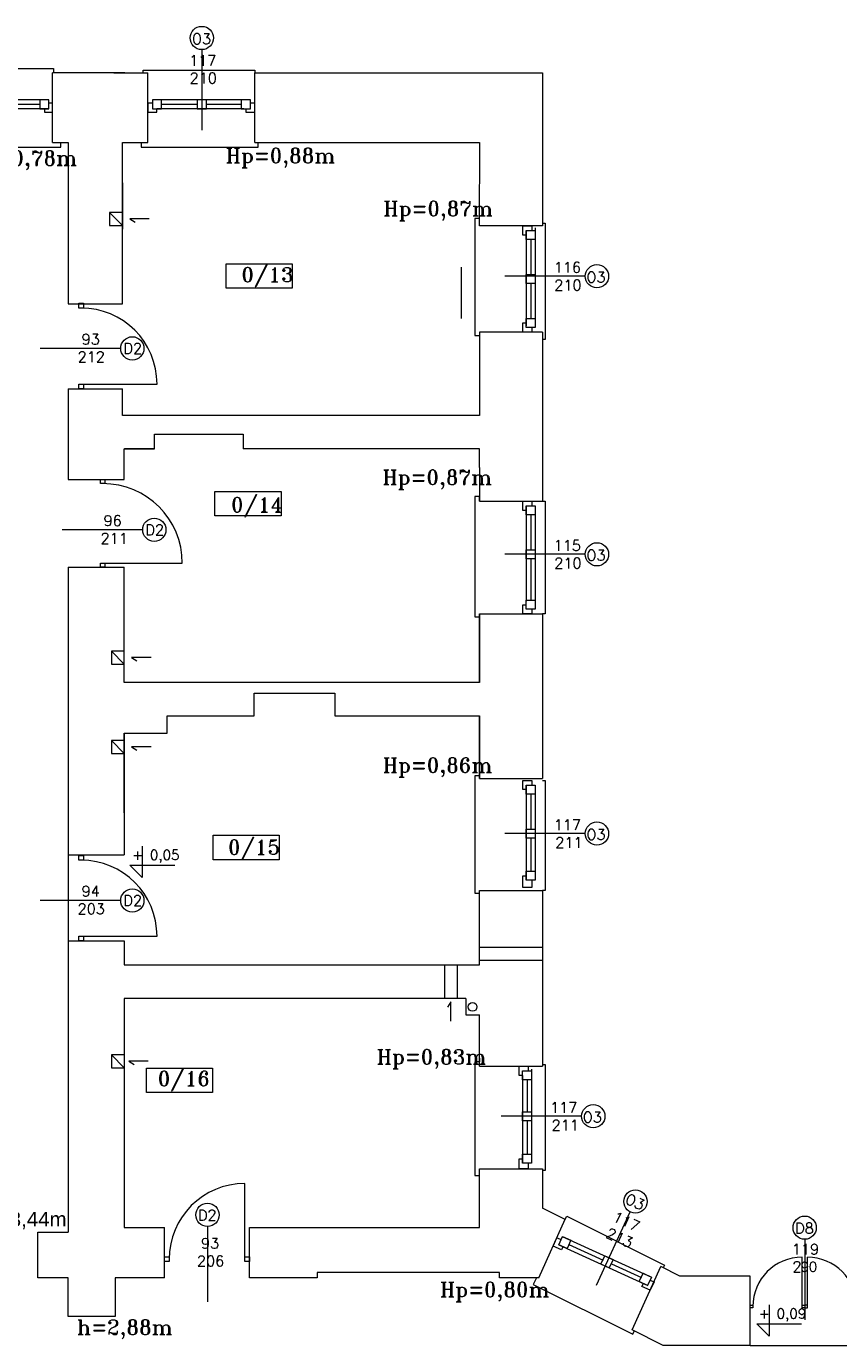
# Model space of a CAD drawing. Header units: millimetres. Extents: x -12354389001 to 271431, y -126469 to 48347.
# Tile 199 of 204: x -69216 to -68329, y 11051 to 12491. Entities that reach past the tile are written whole.
import ezdxf

# ---------------------------------------------------------------- set-up
doc = ezdxf.new("R2010")
doc.units = ezdxf.units.MM
doc.layers.get('0').update_dxf_attribs({"lineweight": 9})
for name, color, linetype, lineweight in [('IS_Text_Odbiornikow_Therm', 7, 'Continuous', 5), ('LINIE PRZEKROJOWE', 7, 'Continuous', 13), ('OPISY', 255, 'Continuous', 9), ('stolarka', 252, 'Continuous', 9)]:
    doc.layers.add(name, color=color, linetype=linetype, lineweight=lineweight)
doc.styles.add('ROMANS-POTROJNY-0-8-W', font='ROMANT.SHX', dxfattribs={"width": 0.8})
doc.styles.get("Standard").update_dxf_attribs({"font": 'arial.ttf'})

# ---------------------------------------------------------------- blocks, each defined once
blk = doc.blocks.new('ffwefw')
at = {"color": 252, "linetype": 'Continuous', "lineweight": 13}
for p, q in [((-69305.8, 12445.1), (-69186.8, 12445.1)), ((-69186.8, 12445.1), (-69186.8, 12440.4)), ((-69088.8, 12440.4), (-69088.8, 12443.6)), ((-69088.8, 12443.6), (-68966.8, 12443.6)), ((-68966.8, 12443.6), (-68966.8, 12440.6)), ((-69178.8, 12359.4), (-69178.8, 12364.4)), ((-69091.1, 12364.4), (-69091.1, 12364.4)), ((-69091.1, 12364.4), (-69091.1, 12359.4)), ((-68963.1, 12359.4), (-68963.1, 12364.4)), ((-69306.8, 12359.4), (-69183.8, 12359.4)), ((-69183.8, 12359.4), (-69178.8, 12359.4)), ((-69091.1, 12359.4), (-68968.1, 12359.4)), ((-68968.1, 12359.4), (-68963.1, 12359.4)), ((-69082.2, 12281.1), (-69103.5, 12281.1)), ((-69103.5, 12281.1), (-69097.6, 12277.4)), ((-68721.6, 12281.4), (-68726.6, 12281.4)), ((-68726.6, 12281.4), (-68726.6, 12154.4)), ((-68721.6, 12276.4), (-68721.6, 12281.4)), ((-68652.6, 12276.4), (-68649.6, 12276.4)), ((-68649.6, 12276.4), (-68649.6, 12149.4)), ((-68726.6, 12154.4), (-68726.6, 12153.7)), ((-68726.6, 12153.7), (-68721.6, 12153.7)), ((-68649.6, 12149.4), (-68652.6, 12149.4)), ((-68721.6, 11977.7), (-68726.6, 11977.7)), ((-68726.6, 11977.7), (-68726.6, 11850.7)), ((-68721.6, 11972.7), (-68721.6, 11977.7)), ((-68652.6, 11972.7), (-68649.6, 11972.7)), ((-68649.6, 11972.7), (-68649.6, 11849.7)), ((-68726.6, 11850.7), (-68726.6, 11846.6)), ((-68726.6, 11846.6), (-68721.6, 11846.6)), ((-68649.6, 11849.7), (-68652.6, 11849.7)), ((-69080.2, 11802), (-69101.5, 11802)), ((-69101.5, 11802), (-69095.6, 11798.4)), ((-69080.2, 11704.4), (-69101.5, 11704.4)), ((-69101.5, 11704.4), (-69095.6, 11700.7)), ((-68721.6, 11672.7), (-68726.6, 11672.7)), ((-68726.6, 11672.7), (-68726.6, 11545.7)), ((-68721.6, 11669.7), (-68721.6, 11672.7)), ((-68652.6, 11667.7), (-68649.6, 11667.7)), ((-68649.6, 11667.7), (-68649.6, 11547.7)), ((-69170.6, 11586.5), (-69170.6, 11492.5)), ((-68726.6, 11545.7), (-68726.6, 11544.6)), ((-68726.6, 11544.6), (-68721.6, 11544.6)), ((-68649.6, 11547.7), (-68652.6, 11547.7)), ((-68752.9, 11426.1), (-68756.6, 11420.2)), ((-68752.9, 11404.8), (-68752.9, 11426.1)), ((-69083.4, 11361.1), (-69104.6, 11361.1)), ((-69104.6, 11361.1), (-69098.8, 11357.4)), ((-68721.6, 11360.5), (-68726.6, 11360.5)), ((-68726.6, 11360.5), (-68726.6, 11242.4)), ((-68721.6, 11364.4), (-68721.6, 11360.5)), ((-68652.6, 11357.4), (-68649.6, 11357.4)), ((-68649.6, 11357.4), (-68649.6, 11241.8)), ((-68726.6, 11242.4), (-68726.6, 11236.2)), ((-68649.6, 11241.8), (-68652.6, 11241.8)), ((-68726.6, 11236.2), (-68721.6, 11236.2)), ((-68627.8, 11188.5), (-68626, 11191.8)), ((-68626, 11191.8), (-68519.6, 11138.4)), ((-68519.6, 11138.4), (-68520.8, 11135.6)), ((-68659.3, 11124.4), (-68663, 11117.2)), ((-68663, 11117.2), (-68554.1, 11062.9)), ((-68554.1, 11062.9), (-68552.4, 11066.4)), ((-68554.1, 11062.9), (-68554.1, 11062.9)), ((-68425.8, 11050.5), (-68306.8, 11050.5))]:
    blk.add_line(p, q, dxfattribs=at)
at = {"layer": 'LINIE PRZEKROJOWE', "color": 252, "linetype": 'Continuous', "lineweight": 13}
for p, q in [((-69187.8, 12364.4), (-69187.8, 12440.4)), ((-69108.8, 12440.4), (-69187.8, 12440.4)), ((-69120.8, 12440.4), (-69083.8, 12440.4)), ((-69083.8, 12364.4), (-69083.8, 12440.4)), ((-68966.8, 12364.4), (-68966.8, 12440.6)), ((-68966.8, 12440.6), (-68728.6, 12440.6)), ((-68728.6, 12440.6), (-68652.6, 12440.6)), ((-68652.6, 12440.6), (-68652.6, 12273.4)), ((-69187.8, 12364.4), (-69170.6, 12364.4)), ((-69170.6, 12364.4), (-69170.6, 12188.4)), ((-69111.6, 12188.4), (-69111.6, 12364.4)), ((-69111.6, 12364.4), (-69088.8, 12364.4)), ((-69088.8, 12364.4), (-69083.8, 12364.4)), ((-68966.8, 12364.4), (-68721.6, 12364.4)), ((-68721.6, 12364.4), (-68721.7, 12273.4)), ((-69111.6, 12320.4), (-69111.6, 12269.8)), ((-69111.6, 12287.9), (-69125.6, 12287.9)), ((-69125.6, 12287.9), (-69125.6, 12273.9)), ((-69125.6, 12287.9), (-69111.6, 12273.9)), ((-69125.6, 12273.9), (-69111.6, 12273.9)), ((-68652.6, 12273.4), (-68721.6, 12273.4)), ((-69170.6, 12188.4), (-69111.6, 12188.4)), ((-68652.6, 12157.4), (-68721.6, 12157.4)), ((-68721.6, 12157.4), (-68721.6, 12124.7)), ((-68652.6, 12157.4), (-68652.6, 11972.7)), ((-68721.6, 12124.7), (-68721.6, 12066.4)), ((-69170.6, 12095.5), (-69111.6, 12095.5)), ((-69170.6, 12095.5), (-69170.6, 11996.5)), ((-69111.6, 12066.4), (-69111.6, 12095.5)), ((-68721.6, 12066.4), (-69111.6, 12066.4)), ((-69076.6, 12029.8), (-69076.6, 12045.8)), ((-69076.6, 12045.8), (-68979.6, 12045.8)), ((-68979.6, 12045.8), (-68979.6, 12029.8)), ((-69109.6, 11996.5), (-69109.6, 12029.8)), ((-69109.6, 12029.8), (-69076.6, 12029.8)), ((-69076.6, 12029.8), (-69109.1, 12029.8)), ((-68721.6, 12029.8), (-68979.6, 12029.8)), ((-68721.6, 12009.4), (-68721.6, 12029.8)), ((-68721.6, 12009.4), (-68721.6, 11972.7)), ((-69170.6, 11996.5), (-69109.6, 11996.5)), ((-68721.6, 11972.7), (-68652.6, 11972.7)), ((-69170.6, 11900.5), (-69109.6, 11900.5)), ((-69170.6, 11900.5), (-69170.6, 11586.5)), ((-69109.6, 11774.8), (-69109.6, 11900.5)), ((-68721.6, 11774.8), (-68721.6, 11849.7)), ((-68721.6, 11849.7), (-68652.6, 11849.7)), ((-68721.6, 11849.7), (-68721.6, 11774.8)), ((-68652.6, 11849.7), (-68652.6, 11669.7)), ((-69109.6, 11808.9), (-69123.6, 11808.9)), ((-69123.6, 11808.9), (-69123.6, 11794.9)), ((-69123.6, 11808.9), (-69109.6, 11794.9)), ((-69123.6, 11794.9), (-69109.6, 11794.9)), ((-68721.6, 11774.8), (-69109.6, 11774.8)), ((-68967.6, 11738.2), (-68967.6, 11763.2)), ((-68967.6, 11763.2), (-68879.6, 11763.2)), ((-68879.6, 11763.2), (-68879.6, 11738.2)), ((-69062.6, 11719.2), (-69062.6, 11738.2)), ((-69062.6, 11738.2), (-68967.6, 11738.2)), ((-69062.6, 11738.2), (-68967.6, 11738.2)), ((-68879.6, 11738.2), (-68721.6, 11738.2)), ((-68721.6, 11669.7), (-68721.6, 11738.2)), ((-68721.6, 11738.2), (-68721.6, 11669.7)), ((-69109.6, 11632.4), (-69109.6, 11719.2)), ((-69109.6, 11719.2), (-69109.6, 11586.5)), ((-69109.6, 11719.2), (-69109.6, 11719.2)), ((-69109.6, 11719.2), (-69062.6, 11719.2)), ((-69109.6, 11711.2), (-69123.6, 11711.2)), ((-69123.6, 11711.2), (-69123.6, 11697.2)), ((-69123.6, 11711.2), (-69109.6, 11697.2)), ((-69123.6, 11697.2), (-69109.6, 11697.2)), ((-68721.6, 11669.7), (-68652.6, 11669.7)), ((-69170.6, 11586.5), (-69109.6, 11586.5)), ((-68721.6, 11547.7), (-68652.6, 11547.7)), ((-68721.6, 11466.2), (-68721.6, 11547.7)), ((-68652.6, 11547.7), (-68652.6, 11355.6)), ((-69170.6, 11492.5), (-69109.6, 11492.5)), ((-69170.6, 11492.5), (-69170.6, 11306.4)), ((-69109.6, 11492.5), (-69109.6, 11466.2)), ((-68721.6, 11485.6), (-68652.6, 11485.6)), ((-68721.6, 11471.6), (-68652.6, 11471.6)), ((-69109.6, 11466.2), (-68721.6, 11466.2)), ((-68759.9, 11466.2), (-68759.9, 11429.6)), ((-68745.9, 11466.2), (-68745.9, 11429.6)), ((-68736.6, 11429.6), (-69109.6, 11429.6)), ((-69109.6, 11429.6), (-69109.6, 11306.4)), ((-68736.6, 11429.6), (-68736.6, 11429.6)), ((-68736.6, 11429.6), (-68736.6, 11411.6)), ((-68736.6, 11411.6), (-68721.6, 11411.6)), ((-68721.6, 11355.6), (-68721.6, 11411.6)), ((-69109.6, 11367.9), (-69123.6, 11367.9)), ((-69123.6, 11367.9), (-69123.6, 11353.9)), ((-69123.6, 11367.9), (-69109.6, 11353.9)), ((-69123.6, 11353.9), (-69109.6, 11353.9)), ((-68721.6, 11355.6), (-68652.6, 11355.6)), ((-68721.6, 11355.6), (-68652.6, 11355.6)), ((-69170.6, 11306.4), (-69170.6, 11194.4)), ((-69109.6, 11306.4), (-69109.6, 11306.4)), ((-69109.6, 11306.4), (-69109.6, 11179.6)), ((-68721.6, 11179.6), (-68721.6, 11243.6)), ((-68721.6, 11243.6), (-68652.6, 11243.6)), ((-68652.6, 11243.6), (-68652.6, 11200.6)), ((-68628, 11188.2), (-68652.6, 11200.6)), ((-69170.6, 11194.4), (-69170.6, 11174.4)), ((-68656.8, 11124.4), (-68627.8, 11188.5)), ((-69203.8, 11124.4), (-69203.8, 11174.4)), ((-69203.8, 11174.4), (-69170.6, 11174.4)), ((-69109.6, 11179.6), (-69065.6, 11179.6)), ((-69065.6, 11124.4), (-69065.6, 11179.6)), ((-68972.6, 11179.6), (-68721.6, 11179.6)), ((-68972.6, 11124.4), (-68972.6, 11179.6)), ((-69203.8, 11124.4), (-69203.8, 11124.4)), ((-69170.6, 11124.4), (-69203.8, 11124.4)), ((-69170.6, 11082.4), (-69170.6, 11124.4)), ((-69065.6, 11124.4), (-69119.6, 11124.4)), ((-69119.6, 11124.4), (-69119.6, 11082.4)), ((-69065.6, 11124.4), (-69119.6, 11124.4)), ((-68898.7, 11124.4), (-68972.6, 11124.4)), ((-68898.7, 11124.4), (-68972.6, 11124.4)), ((-68849.8, 11130.4), (-68898.7, 11130.4)), ((-68898.7, 11130.4), (-68898.7, 11130.4)), ((-68898.7, 11130.4), (-68898.7, 11130.4)), ((-68898.7, 11130.4), (-68898.7, 11130.4)), ((-68898.7, 11130.4), (-68898.7, 11130.4)), ((-68898.7, 11130.4), (-68898.7, 11124.4)), ((-68699.7, 11130.4), (-68898.7, 11130.4)), ((-68898.7, 11130.4), (-68898.7, 11124.4)), ((-68699.7, 11124.4), (-68699.7, 11130.4)), ((-68656.7, 11124.4), (-68699.7, 11124.4)), ((-68656.7, 11124.4), (-68699.7, 11124.4)), ((-68554.7, 11067.6), (-68523.3, 11136.9)), ((-68554.7, 11067.6), (-68523.3, 11136.9)), ((-68502.7, 11126.5), (-68523.3, 11136.9)), ((-68425.8, 11126.5), (-68502.7, 11126.5)), ((-68425.8, 11050.5), (-68425.8, 11126.5)), ((-69119.6, 11082.4), (-69170.6, 11082.4)), ((-68520.7, 11050.5), (-68554.7, 11067.6)), ((-68425.8, 11050.5), (-68520.7, 11050.5))]:
    blk.add_line(p, q, dxfattribs=at)
blk.add_circle((-68729, 11420.4), 4.77, dxfattribs=at)
at = {"layer": 'OPISY', "color": 252, "linetype": 'Continuous', "lineweight": 13}
for p, q in [((-69024.8, 12465.9), (-69024.8, 12377.8)), ((-68998.3, 12205.5), (-68998.3, 12232.1)), ((-68998.3, 12232.1), (-68926.2, 12232.1)), ((-68926.2, 12232.1), (-68926.2, 12205.5)), ((-68741.5, 12228.4), (-68741.5, 12172.4)), ((-68605.9, 12218.4), (-68694, 12218.4)), ((-68926.2, 12205.5), (-68998.3, 12205.5)), ((-69113.4, 12139.6), (-69201.5, 12139.6)), ((-69010.4, 11956.6), (-69010.4, 11983.2)), ((-69010.4, 11983.2), (-68938.3, 11983.2)), ((-68938.3, 11983.2), (-68938.3, 11956.6)), ((-68938.3, 11956.6), (-69010.4, 11956.6)), ((-69089.4, 11941.5), (-69177.5, 11941.5)), ((-68605.9, 11914.7), (-68694, 11914.7)), ((-69012.5, 11581.1), (-69012.5, 11607.8)), ((-69012.5, 11607.8), (-68940.4, 11607.8)), ((-68940.4, 11607.8), (-68940.4, 11581.1)), ((-68605.9, 11609.7), (-68694, 11609.7)), ((-69089.8, 11596.1), (-69089.8, 11561.8)), ((-69089.8, 11561.8), (-69103.3, 11575.3)), ((-69103.3, 11575.3), (-69054.2, 11575.3)), ((-68940.4, 11581.1), (-69012.5, 11581.1)), ((-69113.4, 11536.6), (-69201.5, 11536.6)), ((-69085.2, 11326.9), (-69085.2, 11353.6)), ((-69085.2, 11353.6), (-69013.1, 11353.6)), ((-69013.1, 11353.6), (-69013.1, 11326.9)), ((-69013.1, 11326.9), (-69085.2, 11326.9)), ((-68609.9, 11301), (-68698, 11301)), ((-68557.4, 11196.3), (-68594, 11116.2)), ((-69018.6, 11180.6), (-69018.6, 11098.5)), ((-68366.3, 11166.6), (-68366.3, 11078.5)), ((-68405.2, 11095.2), (-68405.2, 11060.9)), ((-68418.7, 11074.4), (-68369.6, 11074.4)), ((-68405.2, 11060.9), (-68418.7, 11074.4))]:
    blk.add_line(p, q, dxfattribs=at)
for centre in [(-69024.8, 12478.6), (-68593.2, 12218.4), (-69100.7, 12139.6), (-69076.7, 11941.5), (-68593.2, 11914.7), (-68593.2, 11609.7), (-69100.7, 11536.6), (-68597.2, 11301), (-68551.2, 11207.9), (-69018.6, 11193.3), (-68366.3, 11179.3)]:
    blk.add_circle(centre, 12.7, dxfattribs=at)
at = {"layer": 'stolarka', "color": 252, "linetype": 'Continuous', "lineweight": 13}
for p, q in [((-69191.8, 12411.1), (-69290.8, 12411.1)), ((-69201.8, 12406.1), (-69236.8, 12406.1)), ((-69201.8, 12411.1), (-69201.8, 12401.1)), ((-69191.8, 12411.1), (-69201.8, 12411.1)), ((-69191.8, 12401.1), (-69191.8, 12411.1)), ((-69187.8, 12407.5), (-69191.8, 12407.5)), ((-69078.8, 12407.5), (-69083.8, 12407.5)), ((-69083.8, 12407.5), (-69083.8, 12397.5)), ((-69078.8, 12411.1), (-69078.8, 12401.1)), ((-69068.8, 12411.1), (-69078.8, 12411.1)), ((-68978.8, 12411.1), (-69073.8, 12411.1)), ((-69068.8, 12401.1), (-69068.8, 12411.1)), ((-69029.8, 12406.1), (-69068.8, 12406.1)), ((-69019.8, 12411.1), (-69029.8, 12411.1)), ((-69029.8, 12411.1), (-69029.8, 12401.1)), ((-69019.8, 12401.1), (-69019.8, 12411.1)), ((-68981.8, 12406.1), (-69019.8, 12406.1)), ((-68971.8, 12411.1), (-68981.8, 12411.1)), ((-68981.8, 12411.1), (-68981.8, 12401.1)), ((-68971.8, 12401.1), (-68971.8, 12411.1)), ((-68966.8, 12407.5), (-68971.8, 12407.5)), ((-68966.8, 12397.5), (-68966.8, 12407.5)), ((-69191.8, 12401.1), (-69290.8, 12401.1)), ((-69201.8, 12401.1), (-69191.8, 12401.1)), ((-69196.8, 12401.1), (-69196.8, 12397.5)), ((-69196.8, 12397.5), (-69187.8, 12397.5)), ((-69083.8, 12397.5), (-69073.8, 12397.5)), ((-69078.8, 12401.1), (-69068.8, 12401.1)), ((-68978.8, 12401.1), (-69073.8, 12401.1)), ((-69073.8, 12397.5), (-69073.8, 12401.1)), ((-69029.8, 12401.1), (-69019.8, 12401.1)), ((-68981.8, 12401.1), (-68971.8, 12401.1)), ((-68976.8, 12401.1), (-68976.8, 12397.5)), ((-68976.8, 12397.5), (-68966.8, 12397.5)), ((-68674.3, 12263.4), (-68674.3, 12273.4)), ((-68674.3, 12273.4), (-68664.3, 12273.4)), ((-68670.6, 12263.4), (-68674.3, 12263.4)), ((-68670.6, 12268.4), (-68670.6, 12164.4)), ((-68670.6, 12258.4), (-68670.6, 12268.4)), ((-68670.6, 12268.4), (-68660.6, 12268.4)), ((-68664.3, 12273.4), (-68664.3, 12268.4)), ((-68660.6, 12271.4), (-68660.6, 12167.4)), ((-68660.6, 12268.4), (-68660.6, 12258.4)), ((-68660.6, 12258.4), (-68670.6, 12258.4)), ((-68665.6, 12258.4), (-68665.6, 12220.4)), ((-68670.6, 12210.4), (-68670.6, 12220.4)), ((-68670.6, 12220.4), (-68660.6, 12220.4)), ((-68660.6, 12220.4), (-68660.6, 12210.4)), ((-68660.6, 12210.4), (-68670.6, 12210.4)), ((-68665.6, 12210.4), (-68665.6, 12172.4)), ((-68674.3, 12157.4), (-68674.3, 12167.4)), ((-68674.3, 12167.4), (-68670.6, 12167.4)), ((-68670.6, 12162.4), (-68670.6, 12172.4)), ((-68670.6, 12172.4), (-68660.6, 12172.4)), ((-68660.6, 12162.4), (-68670.6, 12162.4)), ((-68664.3, 12162.4), (-68664.3, 12157.4)), ((-68660.6, 12172.4), (-68660.6, 12162.4)), ((-68664.3, 12157.4), (-68674.3, 12157.4)), ((-68674.3, 11972.7), (-68664.3, 11972.7)), ((-68674.3, 11962.7), (-68674.3, 11972.7)), ((-68664.3, 11972.7), (-68664.3, 11967.7)), ((-68670.6, 11962.7), (-68674.3, 11962.7)), ((-68670.6, 11967.7), (-68670.6, 11863.7)), ((-68670.6, 11957.7), (-68670.6, 11967.7)), ((-68670.6, 11967.7), (-68660.6, 11967.7)), ((-68660.6, 11967.7), (-68660.6, 11863.7)), ((-68660.6, 11967.7), (-68660.6, 11957.7)), ((-68660.6, 11957.7), (-68670.6, 11957.7)), ((-68665.6, 11957.7), (-68665.6, 11919.7)), ((-68670.6, 11909.7), (-68670.6, 11919.7)), ((-68670.6, 11919.7), (-68660.6, 11919.7)), ((-68660.6, 11919.7), (-68660.6, 11909.7)), ((-68660.6, 11909.7), (-68670.6, 11909.7)), ((-68665.6, 11909.7), (-68665.6, 11864.7)), ((-68674.3, 11859.7), (-68670.6, 11859.7)), ((-68674.3, 11849.7), (-68674.3, 11859.7)), ((-68670.6, 11854.7), (-68670.6, 11864.7)), ((-68670.6, 11864.7), (-68660.6, 11864.7)), ((-68660.6, 11864.7), (-68660.6, 11854.7)), ((-68664.3, 11849.7), (-68674.3, 11849.7)), ((-68660.6, 11854.7), (-68670.6, 11854.7)), ((-68664.3, 11854.7), (-68664.3, 11849.7)), ((-68674.3, 11657.7), (-68674.3, 11667.7)), ((-68674.3, 11667.7), (-68664.3, 11667.7)), ((-68670.6, 11657.7), (-68674.3, 11657.7)), ((-68670.6, 11662.7), (-68670.6, 11558.7)), ((-68670.6, 11652.7), (-68670.6, 11662.7)), ((-68670.6, 11662.7), (-68660.6, 11662.7)), ((-68664.3, 11667.7), (-68664.3, 11662.7)), ((-68660.6, 11662.7), (-68660.6, 11558.7)), ((-68660.6, 11662.7), (-68660.6, 11652.7)), ((-68660.6, 11652.7), (-68670.6, 11652.7)), ((-68665.6, 11652.7), (-68665.6, 11614.7)), ((-68670.6, 11604.7), (-68670.6, 11614.7)), ((-68670.6, 11614.7), (-68660.6, 11614.7)), ((-68660.6, 11614.7), (-68660.6, 11604.7)), ((-68660.6, 11604.7), (-68670.6, 11604.7)), ((-68665.6, 11604.7), (-68665.6, 11568.7)), ((-68674.3, 11550.7), (-68674.3, 11563.7)), ((-68674.3, 11563.7), (-68670.6, 11563.7)), ((-68670.6, 11558.7), (-68670.6, 11568.7)), ((-68670.6, 11568.7), (-68660.6, 11568.7)), ((-68660.6, 11558.7), (-68670.6, 11558.7)), ((-68664.3, 11558.7), (-68664.3, 11550.7)), ((-68660.6, 11568.7), (-68660.6, 11558.7)), ((-68664.3, 11550.7), (-68674.3, 11550.7)), ((-68678.3, 11345.6), (-68678.3, 11355.6)), ((-68678.3, 11355.6), (-68668.3, 11355.6)), ((-68668.3, 11355.6), (-68668.3, 11350.6)), ((-68674.6, 11345.6), (-68678.3, 11345.6)), ((-68674.6, 11340.6), (-68674.6, 11350.6)), ((-68674.6, 11350.6), (-68664.6, 11350.6)), ((-68674.6, 11345.4), (-68674.6, 11249.6)), ((-68664.6, 11340.6), (-68674.6, 11340.6)), ((-68669.6, 11340.6), (-68669.6, 11306)), ((-68664.6, 11352.4), (-68664.6, 11249.6)), ((-68664.6, 11350.6), (-68664.6, 11340.6)), ((-68674.6, 11296), (-68674.6, 11306)), ((-68674.6, 11306), (-68664.6, 11306)), ((-68664.6, 11296), (-68674.6, 11296)), ((-68669.6, 11296), (-68669.6, 11259.6)), ((-68664.6, 11306), (-68664.6, 11296)), ((-68678.3, 11243.6), (-68678.3, 11254.6)), ((-68678.3, 11254.6), (-68674.6, 11254.6)), ((-68674.6, 11249.6), (-68674.6, 11259.6)), ((-68674.6, 11259.6), (-68664.6, 11259.6)), ((-68664.6, 11259.6), (-68664.6, 11249.6)), ((-68668.3, 11243.6), (-68678.3, 11243.6)), ((-68664.6, 11249.6), (-68674.6, 11249.6)), ((-68668.3, 11249.6), (-68668.3, 11243.6)), ((-68641.1, 11159.3), (-68636.9, 11168.4)), ((-68636.9, 11168.4), (-68632.4, 11166.3)), ((-68635, 11160.6), (-68630.8, 11169.7)), ((-68631.1, 11169.8), (-68533.7, 11125.4)), ((-68630.8, 11169.7), (-68621.7, 11165.5)), ((-68632, 11155.2), (-68641.1, 11159.3)), ((-68625.9, 11156.4), (-68635, 11160.6)), ((-68635, 11160.6), (-68537.6, 11116.2)), ((-68630.4, 11158.5), (-68632, 11155.2)), ((-68621.7, 11165.5), (-68625.9, 11156.4)), ((-68623.8, 11161), (-68586.5, 11144)), ((-68588.8, 11139.5), (-68584.7, 11148.6)), ((-68579.7, 11135.4), (-68588.8, 11139.5)), ((-68584.7, 11148.6), (-68575.6, 11144.5)), ((-68575.6, 11144.5), (-68579.7, 11135.4)), ((-68577.4, 11139.8), (-68544.7, 11124.9)), ((-68547, 11120.4), (-68542.8, 11129.5)), ((-68542.8, 11129.5), (-68533.7, 11125.4)), ((-68533.7, 11125.4), (-68537.9, 11116.3)), ((-68537.9, 11116.3), (-68547, 11120.4)), ((-68544, 11115), (-68542.4, 11118.3)), ((-68534.9, 11110.9), (-68544, 11115)), ((-68535.3, 11122), (-68530.7, 11120)), ((-68530.7, 11120), (-68534.9, 11110.9))]:
    blk.add_line(p, q, dxfattribs=at)
at = {"layer": 'stolarka', "color": 252, "linetype": 'Continuous', "lineweight": 13, "transparency": 33554684}
for points in [[(-69159.3, 12183.7), (-69159.3, 12188.9), (-69154.1, 12188.9), (-69154.1, 12183.7)], [(-69154.1, 12095.5), (-69159.3, 12095.5), (-69159.3, 12100.7), (-69154.1, 12100.7)], [(-69135.3, 11991.9), (-69135.3, 11996.5), (-69130.7, 11996.5), (-69130.7, 11991.9)], [(-69130.7, 11900.5), (-69135.3, 11900.5), (-69135.3, 11905), (-69130.7, 11905)], [(-69159.3, 11580.7), (-69159.3, 11585.9), (-69154.1, 11585.9), (-69154.1, 11580.7)], [(-69154.1, 11492.5), (-69159.3, 11492.5), (-69159.3, 11497.7), (-69154.1, 11497.7)], [(-69060.5, 11142.3), (-69065.6, 11142.3), (-69065.6, 11147.5), (-69060.5, 11147.5)], [(-68972.6, 11147.5), (-68972.6, 11142.3), (-68977.8, 11142.3), (-68977.8, 11147.5)], [(-68422.9, 11091.8), (-68425.8, 11091.8), (-68425.8, 11094.7), (-68422.9, 11094.7)], [(-68366.3, 11094.7), (-68366.3, 11091.8), (-68369.1, 11091.8), (-68369.1, 11094.7)], [(-68366.3, 11094.7), (-68366.3, 11091.8), (-68363.4, 11091.8), (-68363.4, 11094.7)]]:
    blk.add_lwpolyline(points, close=True, dxfattribs=at)
for points in [[(-69156.7, 12100.7), (-69073.6, 12100.7)], [(-69133, 11905), (-69046.1, 11905)], [(-69156.7, 11497.7), (-69073.6, 11497.7)], [(-68977.8, 11144.9), (-68977.8, 11227.5)], [(-68369.1, 11093.3), (-68369.1, 11147.1)], [(-68363.4, 11093.3), (-68363.4, 11147.1)]]:
    blk.add_lwpolyline(points, dxfattribs=at)
for centre, radius, start, end in [((-69156.7, 12100.7), 83, 0, 90), ((-69133, 11905), 86.9, 0, 90), ((-69156.7, 11497.7), 83, 0, 90), ((-68977.8, 11144.9), 82.7, 90, 180), ((-68369.1, 11093.3), 53.8, 90, 180), ((-68363.4, 11093.3), 53.8, 0, 90)]:
    blk.add_arc(centre, radius, start, end, dxfattribs=at)
at = {"layer": 'OPISY', "color": 252, "linetype": 'Continuous', "lineweight": 13, "style": 'ROMANS-POTROJNY-0-8-W'}
for s, height, p in [('O3', 11.57, (-69035.5, 12471.9)), ('0/13', 16, (-68981.6, 12212.1)), ('O3', 11.57, (-68604.7, 12211.6)), ('D2', 11.57, (-69110.4, 12133.8)), ('0/14', 16, (-68993, 11960.9)), ('D2', 11.57, (-69086.4, 11935.6)), ('O3', 11.57, (-68604.7, 11907.9)), ('O3', 11.57, (-68604.7, 11602.9)), ('0/15', 16, (-68996.3, 11586.8)), ('+ 0,05', 10.8, (-69101, 11581)), ('D2', 11.57, (-69110.4, 11530.8)), ('0/16', 16, (-69072.9, 11334.1)), ('O3', 11.57, (-68608.7, 11294.2)), ('D2', 11.57, (-69029, 11187.1)), ('D8', 11.57, (-68376.7, 11173)), ('+ 0,09', 10.8, (-68416.4, 11080.1))]:
    blk.add_text(s, height=height, dxfattribs=at).set_placement(p)
at = {"layer": 'OPISY', "color": 252, "linetype": 'Continuous', "lineweight": 13, "ltscale": 0.15, "style": 'ROMANS-POTROJNY-0-8-W'}
for s, p in [('Hp=0,78m', (-69280.7, 12339.5)), ('Hp=0,88m', (-68998.7, 12342.2)), ('Hp=0,87m', (-68826.5, 12284.3)), ('Hp=0,87m', (-68827.5, 11990.8)), ('Hp=0,86m', (-68827.1, 11676.5)), ('Hp=0,83m', (-68833.8, 11358)), ('Hp=0,80m', (-68764.7, 11103.8)), ('h=2,88m', (-69161.3, 11062.7))]:
    blk.add_text(s, height=16, dxfattribs=at).set_placement(p)
at = {"layer": 'OPISY', "color": 252, "linetype": 'Continuous', "lineweight": 13, "style": 'ROMANS-POTROJNY-0-8-W'}
blk.add_text('O3', height=11.57, rotation=335.4726, dxfattribs=at).set_placement((-68563.5, 11206.6))
at = {"layer": 'OPISY', "color": 252, "linetype": 'Continuous', "lineweight": 13, "ltscale": 0.15}
blk.add_text('h=3,44m', height=16, dxfattribs=at).set_placement((-69260.1, 11180.6))
at = {"layer": 'stolarka', "color": 252, "linetype": 'Continuous', "lineweight": 13, "style": 'ROMANS-POTROJNY-0-8-W'}
for s, height, p in [('117 ', 11.57, (-69038.7, 12448.3)), ('210', 11.57, (-69038.1, 12429)), ('116', 11.57, (-68640.4, 12222.3)), ('210', 11.57, (-68639.8, 12202.9)), ('93', 11.57, (-69156.1, 12143.8)), ('212', 11.57, (-69160.4, 12124.5)), ('96', 11.57, (-69132.1, 11945.7)), ('211', 11.57, (-69135.4, 11926.3)), ('115', 11.57, (-68640.5, 11918.6)), ('210', 11.57, (-68639.8, 11899.3)), ('117', 11.57, (-68640.4, 11613.4)), ('211', 11.57, (-68638.7, 11594.1)), ('94', 11.57, (-69156.1, 11541)), ('203', 11.57, (-69160.5, 11521.7)), ('117', 11.57, (-68644.4, 11304.7)), ('211', 11.57, (-68642.7, 11285.4)), ('93', 11.57, (-69025.7, 11156.4)), ('119', 11.57, (-68380.3, 11150.1)), ('206', 11.57, (-69030.1, 11137.1)), ('2', 11.6, (-68379.7, 11130.8))]:
    blk.add_text(s, height=height, dxfattribs=at).set_placement(p)
for s, p in [('117', (-68577, 11187)), ('213', (-68584.5, 11169.1))]:
    blk.add_text(s, height=11.57, rotation=335.4726, dxfattribs=at).set_placement(p)
at = {"layer": 'stolarka', "color": 252, "linetype": 'Continuous', "lineweight": 13}
blk.add_text('90', height=11.57, dxfattribs=at).set_placement((-68370.7, 11130.8))

msp = doc.modelspace()

# ---------------------------------------------------------------- block references
at = {"layer": 'IS_Text_Odbiornikow_Therm', "color": 7, "ltscale": 0.5}
msp.add_blockref('ffwefw', (0, 0), dxfattribs=at)

doc.saveas('drawing.dxf')
